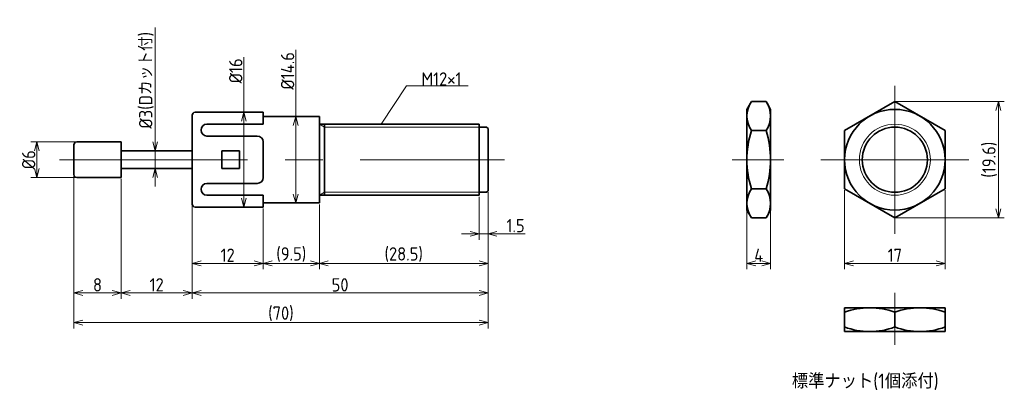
# Model space of a CAD drawing. Header units: millimetres. Extents: x 127 to 294, y 131 to 194.
import ezdxf

# ---------------------------------------------------------------- set-up
doc = ezdxf.new("R2010")
doc.units = ezdxf.units.MM
doc.linetypes.add('CENTER', pattern=[50.8, 31.75, -6.35, 6.35, -6.35])
doc.layers.get('0').update_dxf_attribs({"plot": 0})
doc.layers.add('図形', color=7, linetype='Continuous', lineweight=35)
doc.layers.add('寸法・文字', color=3, linetype='Continuous', lineweight=18)
doc.layers.get('0').off()
doc.styles.add('Dimension', font='isocp.shx', dxfattribs={"bigfont": 'bigfont.shx'})
doc.dimstyles.new('DXF用', dxfattribs={"dimscale": 0, "dimtxt": 4.5, "dimasz": 3, "dimexe": 2, "dimexo": 0.5, "dimgap": 0.5, "dimtad": 1, "dimdec": 3, "dimdsep": 46, "dimtxsty": 'Dimension', "dimblk": 'OPEN30', "dimcen": 2.5, "dimclrd": 3, "dimclre": 3, "dimclrt": 3, "dimazin": 2, "dimtfac": 1, "dimtdec": 3, "dimtmove": 0, "dimatfit": 3, "dimldrblk": 'OPEN30', "dimfxl": 1, "dimlwd": 18, "dimlwe": 18, "dimarcsym": 0})

# ---------------------------------------------------------------- blocks, each defined once
blk = doc.blocks.new('_Open30')
at = {"color": 0, "linetype": 'ByBlock', "lineweight": -2}
for p, q in [((-1, 0.27), (0, 0)), ((0, 0), (-1, -0.27)), ((0, 0), (-1, 0))]:
    blk.add_line(p, q, dxfattribs=at)
blk = doc.blocks.new('*D4')
at = {"layer": 'Defpoints', "color": 0}
for p in [(136.75, 173), (130, 167), (136.75, 167)]:
    blk.add_point(p, dxfattribs=at)
at = {"layer": '寸法・文字', "color": 3, "lineweight": 18}
for p, q in [((136.5, 173), (129, 173)), ((130, 171.5), (130, 168.5)), ((136.5, 167), (129, 167))]:
    blk.add_line(p, q, dxfattribs=at)
at = {"layer": '寸法・文字', "color": 3, "lineweight": 18, "xscale": 1.5, "yscale": 1.5, "zscale": 1.5}
for p, rotation in [((130, 173), 90), ((130, 167), 270)]:
    blk.add_blockref('_Open30', p, dxfattribs=dict(at, rotation=rotation))
at = {"layer": '寸法・文字', "color": 3, "insert": (128.625, 170), "char_height": 2.25, "attachment_point": 5, "rotation": 90, "style": 'Dimension'}
blk.add_mtext('%%c6', dxfattribs=at)
blk = doc.blocks.new('*D5')
at = {"layer": 'Defpoints', "color": 0}
for p in [(150.25, 171.5), (150, 168.5), (150.25, 168.5)]:
    blk.add_point(p, dxfattribs=at)
at = {"layer": '寸法・文字', "color": 3, "lineweight": 18}
for p, q in [((150, 173), (150, 192.32)), ((150, 168.5), (150, 171.5)), ((150, 167), (150, 165.5))]:
    blk.add_line(p, q, dxfattribs=at)
at = {"layer": '寸法・文字', "color": 3, "lineweight": 18, "xscale": 1.5, "yscale": 1.5, "zscale": 1.5}
for p, rotation in [((150, 171.5), 270), ((150, 168.5), 90)]:
    blk.add_blockref('_Open30', p, dxfattribs=dict(at, rotation=rotation))
at = {"layer": '寸法・文字', "color": 3, "insert": (148.51, 183.41), "char_height": 2.25, "attachment_point": 5, "rotation": 90, "style": 'Dimension'}
blk.add_mtext('%%c3(Dカット付)', dxfattribs=at)
blk = doc.blocks.new('*D8')
at = {"layer": 'Defpoints', "color": 0}
for p in [(136.25, 167.5), (144.25, 167), (144.25, 147.5)]:
    blk.add_point(p, dxfattribs=at)
at = {"layer": '寸法・文字', "color": 3, "lineweight": 18}
for p, q in [((136.25, 167.25), (136.25, 146.5)), ((144.25, 166.75), (144.25, 146.5)), ((137.75, 147.5), (142.75, 147.5))]:
    blk.add_line(p, q, dxfattribs=at)
at = {"layer": '寸法・文字', "color": 3, "lineweight": 18, "xscale": 1.5, "yscale": 1.5, "zscale": 1.5, "rotation": 180}
blk.add_blockref('_Open30', (136.25, 147.5), dxfattribs=at)
at = {"layer": '寸法・文字', "color": 3, "lineweight": 18, "xscale": 1.5, "yscale": 1.5, "zscale": 1.5}
blk.add_blockref('_Open30', (144.25, 147.5), dxfattribs=at)
at = {"layer": '寸法・文字', "color": 3, "insert": (140.25, 148.875), "char_height": 2.25, "attachment_point": 5, "style": 'Dimension'}
blk.add_mtext('8', dxfattribs=at)
blk = doc.blocks.new('*D9')
at = {"layer": 'Defpoints', "color": 0}
for p in [(144.25, 167), (156.25, 162.5), (156.25, 147.5)]:
    blk.add_point(p, dxfattribs=at)
at = {"layer": '寸法・文字', "color": 3, "lineweight": 18}
for p, q in [((144.25, 166.75), (144.25, 146.5)), ((156.25, 162.25), (156.25, 146.5)), ((145.75, 147.5), (154.75, 147.5))]:
    blk.add_line(p, q, dxfattribs=at)
at = {"layer": '寸法・文字', "color": 3, "lineweight": 18, "xscale": 1.5, "yscale": 1.5, "zscale": 1.5, "rotation": 180}
blk.add_blockref('_Open30', (144.25, 147.5), dxfattribs=at)
at = {"layer": '寸法・文字', "color": 3, "lineweight": 18, "xscale": 1.5, "yscale": 1.5, "zscale": 1.5}
blk.add_blockref('_Open30', (156.25, 147.5), dxfattribs=at)
at = {"layer": '寸法・文字', "color": 3, "insert": (150.25, 148.88), "char_height": 2.25, "attachment_point": 5, "style": 'Dimension'}
blk.add_mtext('12', dxfattribs=at)
blk = doc.blocks.new('*D10')
at = {"layer": 'Defpoints', "color": 0}
for p in [(206.250004, 164.75), (156.25, 162.5), (206.250004, 147.5)]:
    blk.add_point(p, dxfattribs=at)
at = {"layer": '寸法・文字', "color": 3, "lineweight": 18}
for p, q in [((206.250004, 164.5), (206.250004, 146.5)), ((156.25, 162.25), (156.25, 146.5)), ((157.75, 147.5), (204.750004, 147.5))]:
    blk.add_line(p, q, dxfattribs=at)
at = {"layer": '寸法・文字', "color": 3, "lineweight": 18, "xscale": 1.5, "yscale": 1.5, "zscale": 1.5, "rotation": 180}
blk.add_blockref('_Open30', (156.25, 147.5), dxfattribs=at)
at = {"layer": '寸法・文字', "color": 3, "lineweight": 18, "xscale": 1.5, "yscale": 1.5, "zscale": 1.5}
blk.add_blockref('_Open30', (206.250004, 147.5), dxfattribs=at)
at = {"layer": '寸法・文字', "color": 3, "insert": (181.25, 148.875), "char_height": 2.25, "attachment_point": 5, "style": 'Dimension'}
blk.add_mtext('50', dxfattribs=at)
blk = doc.blocks.new('*D11')
at = {"layer": 'Defpoints', "color": 0}
for p in [(136.25, 167.5), (206.25, 164.75), (206.25, 142.5)]:
    blk.add_point(p, dxfattribs=at)
at = {"layer": '寸法・文字', "color": 3, "lineweight": 18}
for p, q in [((136.25, 167.25), (136.25, 141.5)), ((206.25, 164.5), (206.25, 141.5)), ((137.75, 142.5), (204.75, 142.5))]:
    blk.add_line(p, q, dxfattribs=at)
at = {"layer": '寸法・文字', "color": 3, "lineweight": 18, "xscale": 1.5, "yscale": 1.5, "zscale": 1.5, "rotation": 180}
blk.add_blockref('_Open30', (136.25, 142.5), dxfattribs=at)
at = {"layer": '寸法・文字', "color": 3, "lineweight": 18, "xscale": 1.5, "yscale": 1.5, "zscale": 1.5}
blk.add_blockref('_Open30', (206.25, 142.5), dxfattribs=at)
at = {"layer": '寸法・文字', "color": 3, "insert": (171.25, 143.9875), "char_height": 2.25, "attachment_point": 5, "style": 'Dimension'}
blk.add_mtext('(70)', dxfattribs=at)
blk = doc.blocks.new('*D12')
at = {"layer": 'Defpoints', "color": 0}
for p in [(156.25, 162.5), (168.25, 162), (168.25, 152.5)]:
    blk.add_point(p, dxfattribs=at)
at = {"layer": '寸法・文字', "color": 3, "lineweight": 18}
for p, q in [((156.25, 162.25), (156.25, 151.5)), ((168.25, 161.75), (168.25, 151.5)), ((157.75, 152.5), (166.75, 152.5))]:
    blk.add_line(p, q, dxfattribs=at)
at = {"layer": '寸法・文字', "color": 3, "lineweight": 18, "xscale": 1.5, "yscale": 1.5, "zscale": 1.5, "rotation": 180}
blk.add_blockref('_Open30', (156.25, 152.5), dxfattribs=at)
at = {"layer": '寸法・文字', "color": 3, "lineweight": 18, "xscale": 1.5, "yscale": 1.5, "zscale": 1.5}
blk.add_blockref('_Open30', (168.25, 152.5), dxfattribs=at)
at = {"layer": '寸法・文字', "color": 3, "insert": (162.25, 153.88), "char_height": 2.25, "attachment_point": 5, "style": 'Dimension'}
blk.add_mtext('12', dxfattribs=at)
blk = doc.blocks.new('*D13')
at = {"layer": 'Defpoints', "color": 0}
for p in [(168.25, 162), (177.75, 162.7), (177.75, 152.5)]:
    blk.add_point(p, dxfattribs=at)
at = {"layer": '寸法・文字', "color": 3, "lineweight": 18}
for p, q in [((168.25, 161.75), (168.25, 151.5)), ((177.75, 162.45), (177.75, 151.5)), ((169.75, 152.5), (176.25, 152.5))]:
    blk.add_line(p, q, dxfattribs=at)
at = {"layer": '寸法・文字', "color": 3, "lineweight": 18, "xscale": 1.5, "yscale": 1.5, "zscale": 1.5, "rotation": 180}
blk.add_blockref('_Open30', (168.25, 152.5), dxfattribs=at)
at = {"layer": '寸法・文字', "color": 3, "lineweight": 18, "xscale": 1.5, "yscale": 1.5, "zscale": 1.5}
blk.add_blockref('_Open30', (177.75, 152.5), dxfattribs=at)
at = {"layer": '寸法・文字', "color": 3, "insert": (173, 153.99), "char_height": 2.25, "attachment_point": 5, "style": 'Dimension'}
blk.add_mtext('(9.5)', dxfattribs=at)
blk = doc.blocks.new('*D14')
at = {"layer": 'Defpoints', "color": 0}
for p in [(206.250004, 164.75), (177.75, 162.69998), (206.250004, 152.5)]:
    blk.add_point(p, dxfattribs=at)
at = {"layer": '寸法・文字', "color": 3, "lineweight": 18}
for p, q in [((206.250004, 164.5), (206.250004, 151.5)), ((177.75, 162.44998), (177.75, 151.5)), ((179.25, 152.5), (204.750004, 152.5))]:
    blk.add_line(p, q, dxfattribs=at)
at = {"layer": '寸法・文字', "color": 3, "lineweight": 18, "xscale": 1.5, "yscale": 1.5, "zscale": 1.5, "rotation": 180}
blk.add_blockref('_Open30', (177.75, 152.5), dxfattribs=at)
at = {"layer": '寸法・文字', "color": 3, "lineweight": 18, "xscale": 1.5, "yscale": 1.5, "zscale": 1.5}
blk.add_blockref('_Open30', (206.250004, 152.5), dxfattribs=at)
at = {"layer": '寸法・文字', "color": 3, "insert": (192.000002, 153.9875), "char_height": 2.25, "attachment_point": 5, "style": 'Dimension'}
blk.add_mtext('(28.5)', dxfattribs=at)
blk = doc.blocks.new('*D15')
at = {"layer": 'Defpoints', "color": 0}
for p in [(206.25, 164.75), (204.75, 164), (204.75, 157.5)]:
    blk.add_point(p, dxfattribs=at)
at = {"layer": '寸法・文字', "color": 3, "lineweight": 18}
for p, q in [((204.75, 163.75), (204.75, 156.5)), ((206.25, 164.5), (206.25, 156.5)), ((203.25, 157.5), (201.75, 157.5)), ((204.75, 157.5), (206.25, 157.5)), ((207.75, 157.5), (212.54, 157.5))]:
    blk.add_line(p, q, dxfattribs=at)
at = {"layer": '寸法・文字', "color": 3, "lineweight": 18, "xscale": 1.5, "yscale": 1.5, "zscale": 1.5}
blk.add_blockref('_Open30', (204.75, 157.5), dxfattribs=at)
at = {"layer": '寸法・文字', "color": 3, "lineweight": 18, "xscale": 1.5, "yscale": 1.5, "zscale": 1.5, "rotation": 180}
blk.add_blockref('_Open30', (206.25, 157.5), dxfattribs=at)
at = {"layer": '寸法・文字', "color": 3, "insert": (210.9, 158.88), "char_height": 2.25, "attachment_point": 5, "style": 'Dimension'}
blk.add_mtext('1.5', dxfattribs=at)
blk = doc.blocks.new('*D16')
at = {"layer": 'Defpoints', "color": 0}
for p in [(162.5, 178), (162.5, 162), (165, 162)]:
    blk.add_point(p, dxfattribs=at)
at = {"layer": '寸法・文字', "color": 3, "lineweight": 18}
for p, q in [((165, 178), (165, 187.33)), ((165, 163.5), (165, 176.5))]:
    blk.add_line(p, q, dxfattribs=at)
at = {"layer": '寸法・文字', "color": 3, "lineweight": 18, "xscale": 1.5, "yscale": 1.5, "zscale": 1.5}
for p, rotation in [((165, 178), 90), ((165, 162), 270)]:
    blk.add_blockref('_Open30', p, dxfattribs=dict(at, rotation=rotation))
at = {"layer": '寸法・文字', "color": 3, "insert": (163.62, 185), "char_height": 2.25, "attachment_point": 5, "rotation": 90, "style": 'Dimension'}
blk.add_mtext('%%c16', dxfattribs=at)
blk = doc.blocks.new('*D17')
at = {"layer": 'Defpoints', "color": 0}
for p in [(173, 177.3), (173, 162.7), (173.75, 162.7)]:
    blk.add_point(p, dxfattribs=at)
at = {"layer": '寸法・文字', "color": 3, "lineweight": 18}
for p, q in [((173.75, 177.3), (173.75, 188.57)), ((173.75, 164.2), (173.75, 175.8))]:
    blk.add_line(p, q, dxfattribs=at)
at = {"layer": '寸法・文字', "color": 3, "lineweight": 18, "xscale": 1.5, "yscale": 1.5, "zscale": 1.5}
for p, rotation in [((173.75, 177.3), 90), ((173.75, 162.7), 270)]:
    blk.add_blockref('_Open30', p, dxfattribs=dict(at, rotation=rotation))
at = {"layer": '寸法・文字', "color": 3, "insert": (172.38, 185), "char_height": 2.25, "attachment_point": 5, "rotation": 90, "style": 'Dimension'}
blk.add_mtext('%%c14.6', dxfattribs=at)
blk = doc.blocks.new('*D18')
at = {"layer": 'Defpoints', "color": 0}
for p in [(275, 179.81), (275, 160.19), (292.5, 160.19)]:
    blk.add_point(p, dxfattribs=at)
at = {"layer": '寸法・文字', "color": 3, "lineweight": 18}
for p, q in [((275.25, 179.81), (293.5, 179.81)), ((292.5, 178.31), (292.5, 161.69)), ((275.25, 160.19), (293.5, 160.19))]:
    blk.add_line(p, q, dxfattribs=at)
at = {"layer": '寸法・文字', "color": 3, "lineweight": 18, "xscale": 1.5, "yscale": 1.5, "zscale": 1.5}
for p, rotation in [((292.5, 179.81), 90), ((292.5, 160.19), 270)]:
    blk.add_blockref('_Open30', p, dxfattribs=dict(at, rotation=rotation))
at = {"layer": '寸法・文字', "color": 3, "insert": (291.01, 170), "char_height": 2.25, "attachment_point": 5, "rotation": 90, "style": 'Dimension'}
blk.add_mtext('(19.6)', dxfattribs=at)
blk = doc.blocks.new('*D19')
at = {"layer": 'Defpoints', "color": 0}
for p in [(266.5, 165.09), (283.5, 165.09), (283.5, 152.5)]:
    blk.add_point(p, dxfattribs=at)
at = {"layer": '寸法・文字', "color": 3, "lineweight": 18}
for p, q in [((266.5, 164.84), (266.5, 151.5)), ((283.5, 164.84), (283.5, 151.5)), ((268, 152.5), (282, 152.5))]:
    blk.add_line(p, q, dxfattribs=at)
at = {"layer": '寸法・文字', "color": 3, "lineweight": 18, "xscale": 1.5, "yscale": 1.5, "zscale": 1.5, "rotation": 180}
blk.add_blockref('_Open30', (266.5, 152.5), dxfattribs=at)
at = {"layer": '寸法・文字', "color": 3, "lineweight": 18, "xscale": 1.5, "yscale": 1.5, "zscale": 1.5}
blk.add_blockref('_Open30', (283.5, 152.5), dxfattribs=at)
at = {"layer": '寸法・文字', "color": 3, "insert": (275, 153.88), "char_height": 2.25, "attachment_point": 5, "style": 'Dimension'}
blk.add_mtext('17', dxfattribs=at)
blk = doc.blocks.new('*D20')
at = {"layer": 'Defpoints', "color": 0}
for p in [(250, 161.5), (254, 161.5), (254, 152.5)]:
    blk.add_point(p, dxfattribs=at)
at = {"layer": '寸法・文字', "color": 3, "lineweight": 18}
for p, q in [((250, 161.25), (250, 151.5)), ((254, 161.25), (254, 151.5)), ((251.5, 152.5), (252.5, 152.5))]:
    blk.add_line(p, q, dxfattribs=at)
at = {"layer": '寸法・文字', "color": 3, "lineweight": 18, "xscale": 1.5, "yscale": 1.5, "zscale": 1.5, "rotation": 180}
blk.add_blockref('_Open30', (250, 152.5), dxfattribs=at)
at = {"layer": '寸法・文字', "color": 3, "lineweight": 18, "xscale": 1.5, "yscale": 1.5, "zscale": 1.5}
blk.add_blockref('_Open30', (254, 152.5), dxfattribs=at)
at = {"layer": '寸法・文字', "color": 3, "insert": (252, 153.875), "char_height": 2.25, "attachment_point": 5, "style": 'Dimension'}
blk.add_mtext('4', dxfattribs=at)

msp = doc.modelspace()

# ---------------------------------------------------------------- linework, layer by layer
at = {"layer": '図形', "color": 3, "linetype": 'CENTER', "lineweight": 18}
for p, q in [((275, 182.5), (275, 157.5)), ((133.8559, 170), (209.0299, 170)), ((247.5, 170), (256.25, 170)), ((262.5, 170), (287.5, 170)), ((275, 147.5), (275, 138.75))]:
    msp.add_line(p, q, dxfattribs=at)
at = {"layer": '図形'}
for p, q in [((250.7592, 179.815), (250, 178.5)), ((253.2408, 179.815), (250.7592, 179.815)), ((253.2408, 179.815), (254, 178.5)), ((250, 161.5), (250, 178.5)), ((254, 161.5), (254, 178.5)), ((253.2408, 174.9075), (250.7592, 174.9075)), ((253.2408, 165.0925), (250.7592, 165.0925)), ((250, 161.5), (250.7592, 160.185)), ((254, 161.5), (253.2408, 160.185)), ((253.2408, 160.185), (250.7592, 160.185)), ((266.5, 145), (283.5, 145)), ((266.5, 141), (266.5, 145)), ((283.5, 141), (283.5, 145)), ((275, 141.7592), (275, 144.2408)), ((266.5, 141), (283.5, 141))]:
    msp.add_line(p, q, dxfattribs=at)
at = {"layer": '図形', "color": 7, "linetype": 'Continuous'}
for p, q in [((156.25, 162.5), (156.25, 177.5)), ((156.75, 178), (168.25, 178)), ((168.25, 176), (168.25, 178)), ((168.25, 177.3), (177.75, 177.3)), ((177.75, 162.7), (177.75, 177.3)), ((158.75, 176), (168.25, 176)), ((177.75, 176), (204.75, 176)), ((178.616, 164), (178.616, 176)), ((204.75, 164), (204.75, 176)), ((204.75, 175.5), (206, 175.5)), ((206.25, 175.25), (206, 175.5)), ((206.25, 164.75), (206.25, 175.25)), ((158.75, 174), (167.25, 174)), ((136.25, 167.5), (136.25, 172.5)), ((136.75, 173), (144.25, 173)), ((144.25, 167), (144.25, 173)), ((144.25, 171.5), (156.25, 171.5)), ((161.25, 171.5), (164.25, 171.5)), ((161.25, 168.5), (161.25, 171.5)), ((164.25, 168.5), (164.25, 171.5)), ((168.25, 167), (168.25, 173)), ((144.25, 168.5), (156.25, 168.5)), ((161.25, 168.5), (164.25, 168.5)), ((136.75, 167), (144.25, 167)), ((158.75, 166), (167.25, 166)), ((206, 164.5), (206.25, 164.75)), ((158.75, 164), (168.25, 164)), ((168.25, 162), (168.25, 164)), ((177.75, 164), (204.75, 164)), ((204.75, 164.5), (206, 164.5)), ((156.75, 162), (168.25, 162)), ((168.25, 162.7), (177.75, 162.7))]:
    msp.add_line(p, q, dxfattribs=at)
at = {"layer": '図形', "color": 3, "linetype": 'Continuous', "lineweight": 18}
for p, q in [((178.616, 175.5), (177.75, 176)), ((178.616, 175.5), (204.75, 175.5)), ((177.75, 164), (178.616, 164.5)), ((178.616, 164.5), (204.75, 164.5))]:
    msp.add_line(p, q, dxfattribs=at)
at = {"layer": '図形'}
msp.add_lwpolyline([(266.5, 165.0925), (275, 160.185), (283.5, 165.0925), (283.5, 174.9075), (275, 179.815), (266.5, 174.9075)], close=True, dxfattribs=at)
for radius in [8.5, 5.5]:
    msp.add_circle((275, 170), radius, dxfattribs=at)
at = {"layer": '図形', "color": 3, "lineweight": 18}
msp.add_circle((275, 170), 6, dxfattribs=at)
at = {"layer": '図形'}
for centre, radius, start, end in [((254.3449, 177.3612), 4.3449, 145.615753, 214.384247), ((249.6551, 177.3612), 4.3449, 325.615753, 34.384247), ((266.2408, 170), 16.2408, 162.412046, 197.587954), ((237.7592, 170), 16.2408, 342.412046, 17.587954), ((254.3449, 162.6388), 4.3449, 145.615745, 214.384252), ((249.6551, 162.6388), 4.3449, 325.615753, 34.384247), ((270.75, 132.7245), 12.2755, 69.743842, 110.256158), ((279.25, 132.7245), 12.2755, 69.743842, 110.256158), ((270.75, 153.2755), 12.2755, 249.743842, 290.256158), ((279.25, 153.2755), 12.2755, 249.743842, 290.256158)]:
    msp.add_arc(centre, radius, start, end, dxfattribs=at)
at = {"layer": '図形', "color": 7, "linetype": 'Continuous'}
for centre, radius, start, end in [((156.75, 177.5), 0.5, 90, 180), ((158.75, 175), 1, 90, 270), ((167.25, 173), 1, 0, 90), ((136.75, 172.5), 0.5, 90, 180), ((136.75, 167.5), 0.5, 180, 270), ((167.25, 167), 1, 270, 0), ((158.75, 165), 1, 90, 270), ((156.75, 162.5), 0.5, 180, 270)]:
    msp.add_arc(centre, radius, start, end, dxfattribs=at)

# ---------------------------------------------------------------- texts
at = {"layer": '寸法・文字', "insert": (195, 182.5), "char_height": 2.25, "attachment_point": 7, "style": 'Dimension'}
msp.add_mtext('M12×1', dxfattribs=at)
at = {"layer": '寸法・文字', "insert": (270, 132.5), "char_height": 2.5, "width": 43.75, "attachment_point": 5, "style": 'Dimension'}
msp.add_mtext('標準ナット(1個添付)', dxfattribs=at)

# ---------------------------------------------------------------- dimensions: what is measured, and where the dimension line sits
at = {"layer": '寸法・文字'}
for base, p1, p2, text, override, picture, middle in [((150, 168.5), (150.25, 171.5), (150.25, 168.5), '%%c<>(Dカット付)', {"dimscale": 0.5, "dimse1": 1, "dimse2": 1}, '*D5', (150, 183.4121)), ((173.75, 162.7), (173, 177.3), (173, 162.7), '%%c<>', {"dimscale": 0.5, "dimse1": 1, "dimse2": 1}, '*D17', (173.75, 185)), ((165, 162), (162.5, 178), (162.5, 162), '%%c<>', {"dimscale": 0.5, "dimse1": 1, "dimse2": 1}, '*D16', (165, 185)), ((292.5, 160.185), (275, 179.815), (275, 160.185), '(<>)', {"dimscale": 0.5, "dimdec": 1}, '*D18', (292.5, 170)), ((130, 167), (136.75, 173), (136.75, 167), '%%c<>', {"dimscale": 0.5}, '*D4', (130, 170))]:
    dim = msp.add_linear_dim(base=base, p1=p1, p2=p2, angle=90, text=text, dimstyle='DXF用', override=override, dxfattribs=at)
    dim.commit()
    dim.dimension.update_dxf_attribs({"geometry": picture, "text_midpoint": middle, "dimtype": 160})
for base, p1, p2, picture, middle in [((144.25, 147.5), (136.25, 167.5), (144.25, 167), '*D8', (140.25, 147.5)), ((156.25, 147.5), (144.25, 167), (156.25, 162.5), '*D9', (150.25, 147.5)), ((206.25, 147.5), (156.25, 162.5), (206.25, 164.75), '*D10', (181.25, 147.5)), ((204.75, 157.5), (206.25, 164.75), (204.75, 164), '*D15', (210.8966, 157.5)), ((283.5, 152.5), (266.5, 165.0925), (283.5, 165.0925), '*D19', (275, 152.5)), ((168.25, 152.5), (156.25, 162.5), (168.25, 162), '*D12', (162.25, 152.5)), ((254, 152.5), (250, 161.5), (254, 161.5), '*D20', (252, 152.5))]:
    dim = msp.add_linear_dim(base=base, p1=p1, p2=p2, dimstyle='DXF用', override={"dimscale": 0.5}, dxfattribs=at)
    dim.commit()
    dim.dimension.update_dxf_attribs({"geometry": picture, "text_midpoint": middle, "dimtype": 160})
for base, p1, p2, picture, middle in [((206.25, 142.5), (136.25, 167.5), (206.25, 164.75), '*D11', (171.25, 142.5)), ((206.25, 152.5), (177.75, 162.7), (206.25, 164.75), '*D14', (192, 152.5)), ((177.75, 152.5), (168.25, 162), (177.75, 162.7), '*D13', (173, 152.5))]:
    dim = msp.add_linear_dim(base=base, p1=p1, p2=p2, text='(<>)', dimstyle='DXF用', override={"dimscale": 0.5}, dxfattribs=at)
    dim.commit()
    dim.dimension.update_dxf_attribs({"geometry": picture, "text_midpoint": middle, "dimtype": 160})

# ---------------------------------------------------------------- leaders
at = {"layer": '寸法・文字', "annotation_type": 0, "has_hookline": 1, "hookline_direction": 0, "text_width": 7.875}
msp.add_leader([(188.1667, 176), (192.5, 182.5), (195, 182.5)], dimstyle='DXF用', override={"dimscale": 0.5, "dimgap": 0}, dxfattribs=at)

doc.saveas('drawing.dxf')
